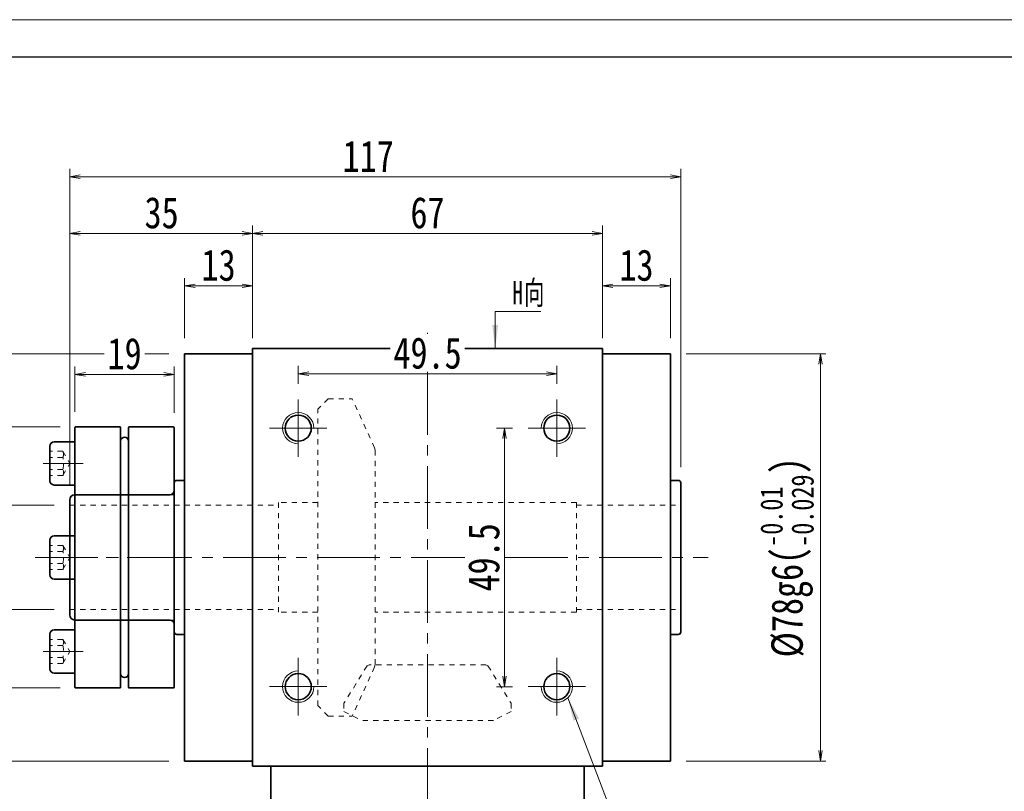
# Model space of a CAD drawing. Header units: millimetres. Extents: x -24 to 585, y -26 to 402.
# Tile 4 of 6: x 82 to 270, y 254 to 402. Entities that reach past the tile are written whole.
import ezdxf

# ---------------------------------------------------------------- set-up
doc = ezdxf.new("R2010")
doc.units = ezdxf.units.MM
doc.linetypes.add('点画线', pattern=[18, 12, -2, 2, -2])
doc.linetypes.add('虚线', pattern=[2, 1, -1])
for name, color, linetype, lineweight in [('中心线层', 1, '点画线', 18), ('图框_外框线', 7, 'Continuous', 18), ('尺寸线层', 3, 'Continuous', 18), ('粗实线层', 7, 'Continuous', 35), ('虚线层', 6, '虚线', 18), ('虚线层_1', 6, '虚线', 18)]:
    doc.layers.add(name, color=color, linetype=linetype, lineweight=lineweight)
doc.styles.add('宋体', font='SimSun.ttf', dxfattribs={"width": 0.8})
doc.styles.add('标准', font='txt', dxfattribs={"width": 0.667})
doc.dimstyles.new('A水平标注$0', dxfattribs={"dimtxt": 3.5, "dimasz": 2, "dimexe": 1.5, "dimexo": 3, "dimgap": 1.1, "dimtad": 1, "dimtoh": 1, "dimdec": 4, "dimdsep": 46, "dimtxsty": '宋体', "dimblk": 'OPEN', "dimcen": 3, "dimclrd": 3, "dimclre": 3, "dimclrt": 6, "dimadec": 0, "dimazin": 0, "dimtm": 1e-09, "dimtfac": 1, "dimtdec": 4, "dimtix": 1, "dimtmove": 0, "dimatfit": 3, "dimldrblk": 'OPEN', "dimfxl": 0, "dimlwd": 13, "dimlwe": 13, "dimarcsym": 0})
doc.dimstyles.new('D直径标注φ25', dxfattribs={"dimtxt": 3.5, "dimasz": 2, "dimexe": 1, "dimexo": 3, "dimtad": 1, "dimtoh": 1, "dimdec": 1, "dimdsep": 46, "dimtxsty": '宋体', "dimblk": 'OPEN', "dimcen": 3, "dimclrd": 3, "dimclre": 3, "dimclrt": 130, "dimadec": 0, "dimazin": 0, "dimtm": 1e-09, "dimtfac": 1, "dimtdec": 1, "dimtmove": 0, "dimatfit": 0, "dimldrblk": 'OPEN', "dimfxl": 0, "dimlwd": 13, "dimlwe": 13, "dimarcsym": 0})

# ---------------------------------------------------------------- blocks, each defined once
blk = doc.blocks.new('34fhh_1')
at = {"layer": '中心线层'}
blk.add_line((1.59, 0), (-6.07, 0), dxfattribs=at)
at = {"layer": '粗实线层'}
for p, q in [((0, 4.14), (-3.99, 4.14)), ((0, -4.14), (0, 4.14)), ((-4.82, 3.31), (-4.82, -3.31)), ((-3.99, -4.14), (0, -4.14))]:
    blk.add_line(p, q, dxfattribs=at)
for centre, start, end in [((-3.99, 3.31), 90, 180), ((-3.99, -3.31), 180, 270)]:
    blk.add_arc(centre, 0.828, start, end, dxfattribs=at)
at = {"layer": '虚线层'}
for p, q in [((-2.32, 2.31), (-4.82, 2.31)), ((-2.32, 2.31), (-0.99, 0)), ((-2.32, 1.15), (-4.82, 1.15)), ((-2.32, -2.31), (-0.99, 0)), ((-2.32, -1.15), (-4.82, -1.15)), ((-2.32, -2.31), (-4.82, -2.31))]:
    blk.add_line(p, q, dxfattribs=at)
for centre, radius, start, end in [((-3.47, 1.73), 1.29, 333.4349, 26.5651), ((-6.71, 0), 4.54, 345.2529, 14.7471), ((-3.47, -1.73), 1.29, 333.4349, 26.5651)]:
    blk.add_arc(centre, radius, start, end, dxfattribs=at)
blk = doc.blocks.new('zjt-090_2_1')
at = {"color": 7, "linetype": 'Continuous'}
for p, q in [((-19, -24.85), (-19, 24.85)), ((-10.41, 25), (-18.85, 25)), ((-10.26, 24.85), (-10.26, 0)), ((-8.74, 24.85), (-8.74, -24.85)), ((-0.15, 25), (-8.59, 25)), ((0, 24.85), (0, 0)), ((-10.26, 0), (-10.26, -24.85)), ((0, 0), (0, -24.85)), ((-18.85, -25), (-10.41, -25)), ((-8.59, -25), (-0.15, -25))]:
    blk.add_line(p, q, dxfattribs=at)
for centre, radius, start, end in [((-18.85, 24.85), 0.15, 90, 180), ((-10.41, 24.85), 0.15, 0, 90), ((-8.59, 24.85), 0.15, 90, 180), ((-0.15, 24.85), 0.15, 0, 90), ((-9.5, 22.25), 0.76, 0, 180), ((-9.5, -22.25), 0.76, 180, 0), ((-18.85, -24.85), 0.15, 180, 270), ((-10.41, -24.85), 0.15, 270, 0), ((-8.59, -24.85), 0.15, 180, 270), ((-0.15, -24.85), 0.15, 270, 0)]:
    blk.add_arc(centre, radius, start, end, dxfattribs=at)
at = {"layer": '中心线层'}
blk.add_line((3, 0), (-25.94, 0), dxfattribs=at)
at = {"layer": '粗实线层', "color": 6, "linetype": '虚线', "lineweight": 18}
for p, q in [((0, 12), (-19, 12)), ((0, -12), (-19, -12))]:
    blk.add_line(p, q, dxfattribs=at)
at = {"layer": '粗实线层'}
for p in [(-19, 18), (-19, 0)]:
    blk.add_blockref('34fhh_1', p, dxfattribs=at)
at = {"layer": '粗实线层', "xscale": -0.9999999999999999, "rotation": 180}
blk.add_blockref('34fhh_1', (-19, -18), dxfattribs=at)
blk = doc.blocks.new('_Open')
at = {"color": 0, "linetype": 'ByBlock', "lineweight": -2}
for p, q in [((-1, 0.167), (0, 0)), ((-1, -0.167), (0, 0)), ((0, 0), (-1, 0))]:
    blk.add_line(p, q, dxfattribs=at)
blk = doc.blocks.new('*D11')
at = {"layer": 'Defpoints', "color": 0, "transparency": 16777216}
for p in [(113.49, 337.62), (49.34, 259.62), (113.49, 259.62)]:
    blk.add_point(p, dxfattribs=at)
at = {"layer": '尺寸线层', "color": 3, "lineweight": 13, "transparency": 16777216}
for p, q in [((110.49, 337.62), (48.34, 337.62)), ((49.34, 335.62), (49.34, 261.62)), ((110.49, 259.62), (48.34, 259.62))]:
    blk.add_line(p, q, dxfattribs=at)
at = {"layer": '尺寸线层', "color": 3, "lineweight": 13, "transparency": 16777216, "xscale": 2, "yscale": 2, "zscale": 2}
for p, rotation in [((49.34, 337.62), 90), ((49.34, 259.62), 270)]:
    blk.add_blockref('_Open', p, dxfattribs=dict(at, rotation=rotation))
at = {"layer": '尺寸线层', "color": 130, "transparency": 16777216, "insert": (42.91, 298.71), "char_height": 6, "attachment_point": 5, "rotation": 90, "style": '宋体'}
blk.add_mtext('{\\A1;\\A1;%%C78g6({\\H0.707107x;\\S-0.01^ -0.029;})}', dxfattribs=at)
blk = doc.blocks.new('*D12')
at = {"layer": 'Defpoints', "color": 0, "transparency": 16777216}
for p in [(206.49, 337.62), (206.49, 259.62), (235.23, 259.62)]:
    blk.add_point(p, dxfattribs=at)
at = {"layer": '尺寸线层', "color": 3, "lineweight": 13, "transparency": 16777216}
for p, q in [((209.49, 337.62), (236.23, 337.62)), ((235.23, 335.62), (235.23, 261.62)), ((209.49, 259.62), (236.23, 259.62))]:
    blk.add_line(p, q, dxfattribs=at)
at = {"layer": '尺寸线层', "color": 3, "lineweight": 13, "transparency": 16777216, "xscale": 2, "yscale": 2, "zscale": 2}
for p, rotation in [((235.23, 337.62), 90), ((235.23, 259.62), 270)]:
    blk.add_blockref('_Open', p, dxfattribs=dict(at, rotation=rotation))
at = {"layer": '尺寸线层', "color": 130, "transparency": 16777216, "insert": (228.81, 298.62), "char_height": 6, "attachment_point": 5, "rotation": 90, "style": '宋体'}
blk.add_mtext('{\\A1;\\A1;%%C78g6({\\H0.707107x;\\S-0.01^ -0.029;})}', dxfattribs=at)
blk = doc.blocks.new('*D13')
at = {"layer": 'Defpoints', "color": 0, "transparency": 16777216}
for p in [(193.49, 360.66), (126.49, 338.62), (193.49, 338.62)]:
    blk.add_point(p, dxfattribs=at)
at = {"layer": '尺寸线层', "color": 3, "lineweight": 13, "transparency": 16777216}
for p, q in [((126.49, 341.62), (126.49, 362.16)), ((193.49, 341.62), (193.49, 362.16)), ((128.49, 360.66), (191.49, 360.66))]:
    blk.add_line(p, q, dxfattribs=at)
at = {"layer": '尺寸线层', "color": 3, "lineweight": 13, "transparency": 16777216, "xscale": 2, "yscale": 2, "zscale": 2, "rotation": 180}
blk.add_blockref('_Open', (126.49, 360.66), dxfattribs=at)
at = {"layer": '尺寸线层', "color": 3, "lineweight": 13, "transparency": 16777216, "xscale": 2, "yscale": 2, "zscale": 2}
blk.add_blockref('_Open', (193.49, 360.66), dxfattribs=at)
at = {"layer": '尺寸线层', "color": 6, "transparency": 16777216, "insert": (159.99, 364.59), "char_height": 6, "attachment_point": 5, "style": '宋体', "bg_fill": 3, "box_fill_scale": 1.1, "bg_fill_color": 257, "bg_fill_transparency": 0}
blk.add_mtext('67', dxfattribs=at)
blk = doc.blocks.new('*D14')
at = {"layer": 'Defpoints', "color": 0, "transparency": 16777216}
for p in [(206.49, 350.61), (193.49, 337.62), (206.49, 337.62)]:
    blk.add_point(p, dxfattribs=at)
at = {"layer": '尺寸线层', "color": 3, "lineweight": 13, "transparency": 16777216}
for p, q in [((193.49, 340.62), (193.49, 352.11)), ((195.49, 350.61), (204.49, 350.61)), ((206.49, 340.62), (206.49, 352.11))]:
    blk.add_line(p, q, dxfattribs=at)
at = {"layer": '尺寸线层', "color": 3, "lineweight": 13, "transparency": 16777216, "xscale": 2, "yscale": 2, "zscale": 2, "rotation": 180}
blk.add_blockref('_Open', (193.49, 350.61), dxfattribs=at)
at = {"layer": '尺寸线层', "color": 3, "lineweight": 13, "transparency": 16777216, "xscale": 2, "yscale": 2, "zscale": 2}
blk.add_blockref('_Open', (206.49, 350.61), dxfattribs=at)
at = {"layer": '尺寸线层', "color": 6, "transparency": 16777216, "insert": (199.99, 354.55), "char_height": 6, "attachment_point": 5, "style": '宋体', "bg_fill": 3, "box_fill_scale": 1.1, "bg_fill_color": 257, "bg_fill_transparency": 0}
blk.add_mtext('13', dxfattribs=at)
blk = doc.blocks.new('*D15')
at = {"layer": 'Defpoints', "color": 0, "transparency": 16777216}
for p in [(91.49, 360.66), (126.49, 338.62), (91.49, 309.5)]:
    blk.add_point(p, dxfattribs=at)
at = {"layer": '尺寸线层', "color": 3, "lineweight": 13, "transparency": 16777216}
for p, q in [((91.49, 312.5), (91.49, 362.16)), ((126.49, 341.62), (126.49, 362.16)), ((124.49, 360.66), (93.49, 360.66))]:
    blk.add_line(p, q, dxfattribs=at)
at = {"layer": '尺寸线层', "color": 3, "lineweight": 13, "transparency": 16777216, "xscale": 2, "yscale": 2, "zscale": 2, "rotation": 180}
blk.add_blockref('_Open', (91.49, 360.66), dxfattribs=at)
at = {"layer": '尺寸线层', "color": 3, "lineweight": 13, "transparency": 16777216, "xscale": 2, "yscale": 2, "zscale": 2}
blk.add_blockref('_Open', (126.49, 360.66), dxfattribs=at)
at = {"layer": '尺寸线层', "color": 6, "transparency": 16777216, "insert": (109.08, 364.59), "char_height": 6, "attachment_point": 5, "style": '宋体', "bg_fill": 3, "box_fill_scale": 1.1, "bg_fill_color": 257, "bg_fill_transparency": 0}
blk.add_mtext('35', dxfattribs=at)
blk = doc.blocks.new('*D16')
at = {"layer": 'Defpoints', "color": 0, "transparency": 16777216}
for p in [(113.49, 350.61), (113.49, 337.62), (126.49, 337.62)]:
    blk.add_point(p, dxfattribs=at)
at = {"layer": '尺寸线层', "color": 3, "lineweight": 13, "transparency": 16777216}
for p, q in [((113.49, 340.62), (113.49, 352.11)), ((124.49, 350.61), (115.49, 350.61)), ((126.49, 340.62), (126.49, 352.11))]:
    blk.add_line(p, q, dxfattribs=at)
at = {"layer": '尺寸线层', "color": 3, "lineweight": 13, "transparency": 16777216, "xscale": 2, "yscale": 2, "zscale": 2, "rotation": 180}
blk.add_blockref('_Open', (113.49, 350.61), dxfattribs=at)
at = {"layer": '尺寸线层', "color": 3, "lineweight": 13, "transparency": 16777216, "xscale": 2, "yscale": 2, "zscale": 2}
blk.add_blockref('_Open', (126.49, 350.61), dxfattribs=at)
at = {"layer": '尺寸线层', "color": 6, "transparency": 16777216, "insert": (119.99, 354.55), "char_height": 6, "attachment_point": 5, "style": '宋体', "bg_fill": 3, "box_fill_scale": 1.1, "bg_fill_color": 257, "bg_fill_transparency": 0}
blk.add_mtext('13', dxfattribs=at)
blk = doc.blocks.new('*D17')
at = {"layer": 'Defpoints', "color": 0, "transparency": 16777216}
for p in [(91.49, 371.51), (208.49, 312.87), (91.49, 309.5)]:
    blk.add_point(p, dxfattribs=at)
at = {"layer": '尺寸线层', "color": 3, "lineweight": 13, "transparency": 16777216}
for p, q in [((91.49, 312.5), (91.49, 373.01)), ((206.49, 371.51), (93.49, 371.51)), ((208.49, 315.87), (208.49, 373.01))]:
    blk.add_line(p, q, dxfattribs=at)
at = {"layer": '尺寸线层', "color": 3, "lineweight": 13, "transparency": 16777216, "xscale": 2, "yscale": 2, "zscale": 2, "rotation": 180}
blk.add_blockref('_Open', (91.49, 371.51), dxfattribs=at)
at = {"layer": '尺寸线层', "color": 3, "lineweight": 13, "transparency": 16777216, "xscale": 2, "yscale": 2, "zscale": 2}
blk.add_blockref('_Open', (208.49, 371.51), dxfattribs=at)
at = {"layer": '尺寸线层', "color": 6, "transparency": 16777216, "insert": (148.63, 375.43), "char_height": 6, "attachment_point": 5, "style": '宋体', "bg_fill": 3, "box_fill_scale": 1.1, "bg_fill_color": 257, "bg_fill_transparency": 0}
blk.add_mtext('117', dxfattribs=at)
blk = doc.blocks.new('*X9')
at = {"layer": '尺寸线层', "linetype": 'Continuous'}
blk.add_hatch(color=0, dxfattribs=at).paths.add_polyline_path([(-1.02, -7.05), (-1.58, -2.55), (-0.46, -2.55)], flags=0)
at = {"layer": '尺寸线层', "color": 0, "linetype": 'Continuous'}
blk.add_line((-1.02, -7.05), (-1.02, 0), dxfattribs=at)
at = {"layer": '尺寸线层', "color": 0}
for p, q in [((-1.02, 0), (0, 0)), ((0, 0), (7.75, 0)), ((0, 0), (0, 0))]:
    blk.add_line(p, q, dxfattribs=at)
at = {"layer": '尺寸线层', "color": 0, "insert": (2.25, 0.9), "char_height": 4.5, "width": 10.9936, "attachment_point": 7, "line_spacing_factor": 1.15057, "style": '标准'}
blk.add_mtext('\\T1.1;H向', dxfattribs=at)
blk = doc.blocks.new('*D18')
at = {"layer": 'Defpoints', "color": 0, "transparency": 16777216}
for p in [(184.74, 333.79), (135.24, 328.87), (184.74, 328.87)]:
    blk.add_point(p, dxfattribs=at)
at = {"layer": '尺寸线层', "color": 3, "lineweight": 13, "transparency": 16777216}
for p, q in [((135.24, 331.87), (135.24, 335.29)), ((137.24, 333.79), (182.74, 333.79)), ((184.74, 331.87), (184.74, 335.29))]:
    blk.add_line(p, q, dxfattribs=at)
at = {"layer": '尺寸线层', "color": 3, "lineweight": 13, "transparency": 16777216, "xscale": 2, "yscale": 2, "zscale": 2}
for p, rotation in [((135.24, 333.79), 179.9999999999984), ((184.74, 333.79), 359.9999999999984)]:
    blk.add_blockref('_Open', p, dxfattribs=dict(at, rotation=rotation))
at = {"layer": '尺寸线层', "color": 6, "transparency": 16777216, "insert": (159.99, 337.72), "char_height": 6, "attachment_point": 5, "style": '宋体', "bg_fill": 3, "box_fill_scale": 1.1, "bg_fill_color": 257, "bg_fill_transparency": 0}
blk.add_mtext('49.5', dxfattribs=at)
blk = doc.blocks.new('*D19')
at = {"layer": 'Defpoints', "color": 0, "transparency": 16777216}
for p in [(179.24, 323.37), (174.72, 273.87), (179.24, 273.87)]:
    blk.add_point(p, dxfattribs=at)
at = {"layer": '尺寸线层', "color": 3, "lineweight": 13, "transparency": 16777216}
for p, q in [((176.24, 323.37), (173.22, 323.37)), ((174.72, 321.37), (174.72, 275.87)), ((176.24, 273.87), (173.22, 273.87))]:
    blk.add_line(p, q, dxfattribs=at)
at = {"layer": '尺寸线层', "color": 3, "lineweight": 13, "transparency": 16777216, "xscale": 2, "yscale": 2, "zscale": 2}
for p, rotation in [((174.72, 323.37), 90), ((174.72, 273.87), 270)]:
    blk.add_blockref('_Open', p, dxfattribs=dict(at, rotation=rotation))
at = {"layer": '尺寸线层', "color": 6, "transparency": 16777216, "insert": (170.79, 298.62), "char_height": 6, "attachment_point": 5, "rotation": 90, "style": '宋体', "bg_fill": 3, "box_fill_scale": 1.1, "bg_fill_color": 257, "bg_fill_transparency": 0}
blk.add_mtext('49.5', dxfattribs=at)
blk = doc.blocks.new('*D22')
at = {"layer": 'Defpoints', "color": 0, "transparency": 16777216}
for p in [(91.49, 308.62), (75.68, 288.62), (91.49, 288.62)]:
    blk.add_point(p, dxfattribs=at)
at = {"layer": '尺寸线层', "color": 3, "lineweight": 13, "transparency": 16777216}
for p, q in [((88.49, 308.62), (74.68, 308.62)), ((75.68, 306.62), (75.68, 290.62)), ((88.49, 288.62), (74.68, 288.62))]:
    blk.add_line(p, q, dxfattribs=at)
at = {"layer": '尺寸线层', "color": 3, "lineweight": 13, "transparency": 16777216, "xscale": 2, "yscale": 2, "zscale": 2}
for p, rotation in [((75.68, 308.62), 90), ((75.68, 288.62), 270)]:
    blk.add_blockref('_Open', p, dxfattribs=dict(at, rotation=rotation))
at = {"layer": '尺寸线层', "color": 130, "transparency": 16777216, "insert": (69.45, 298.62), "char_height": 6, "attachment_point": 5, "rotation": 90, "style": '宋体'}
blk.add_mtext('{\\A1;\\A1;%%C20H7({\\H0.707107x;\\S+0.021^  0;})}', dxfattribs=at)
blk = doc.blocks.new('*D23')
at = {"layer": 'Defpoints', "color": 0, "transparency": 16777216}
for p in [(111.49, 333.67), (92.49, 323.47), (111.49, 323.32)]:
    blk.add_point(p, dxfattribs=at)
at = {"layer": '尺寸线层', "color": 3, "lineweight": 13, "transparency": 16777216}
for p, q in [((92.49, 326.47), (92.49, 335.17)), ((94.49, 333.67), (109.49, 333.67)), ((111.49, 326.32), (111.49, 335.17))]:
    blk.add_line(p, q, dxfattribs=at)
at = {"layer": '尺寸线层', "color": 3, "lineweight": 13, "transparency": 16777216, "xscale": 2, "yscale": 2, "zscale": 2, "rotation": 180}
blk.add_blockref('_Open', (92.49, 333.67), dxfattribs=at)
at = {"layer": '尺寸线层', "color": 3, "lineweight": 13, "transparency": 16777216, "xscale": 2, "yscale": 2, "zscale": 2}
blk.add_blockref('_Open', (111.49, 333.67), dxfattribs=at)
at = {"layer": '尺寸线层', "color": 6, "transparency": 16777216, "insert": (101.99, 337.61), "char_height": 6, "attachment_point": 5, "style": '宋体', "bg_fill": 3, "box_fill_scale": 1.1, "bg_fill_color": 257, "bg_fill_transparency": 0}
blk.add_mtext('19', dxfattribs=at)
blk = doc.blocks.new('*D24')
at = {"layer": 'Defpoints', "color": 0, "transparency": 16777216}
for p in [(92.64, 323.62), (63.81, 273.62), (92.64, 273.62)]:
    blk.add_point(p, dxfattribs=at)
at = {"layer": '尺寸线层', "color": 3, "lineweight": 13, "transparency": 16777216}
for p, q in [((89.64, 323.62), (62.81, 323.62)), ((63.81, 321.62), (63.81, 275.62)), ((89.64, 273.62), (62.81, 273.62))]:
    blk.add_line(p, q, dxfattribs=at)
at = {"layer": '尺寸线层', "color": 3, "lineweight": 13, "transparency": 16777216, "xscale": 2, "yscale": 2, "zscale": 2}
for p, rotation in [((63.81, 323.62), 90), ((63.81, 273.62), 270)]:
    blk.add_blockref('_Open', p, dxfattribs=dict(at, rotation=rotation))
at = {"layer": '尺寸线层', "color": 130, "transparency": 16777216, "insert": (59.68, 298.71), "char_height": 6, "attachment_point": 5, "rotation": 90, "style": '宋体'}
blk.add_mtext('φ50', dxfattribs=at)

msp = doc.modelspace()

# ---------------------------------------------------------------- hatches: boundary and pattern name
at = {"layer": '尺寸线层', "linetype": 'Continuous'}
msp.add_hatch(color=0, dxfattribs=at).paths.add_polyline_path([(186.86087, 271.75044), (188.98838, 267.74543), (187.93707, 267.34497)], flags=0)

# ---------------------------------------------------------------- linework, layer by layer
at = {"layer": '中心线层'}
for p, q in [((159.98955, 250.12176), (159.98955, 341.62176)), ((84.85495, 298.62176), (213.72003, 298.62176)), ((135.23955, 279.37176), (135.23955, 268.37176)), ((184.73955, 279.37176), (184.73955, 268.37176)), ((129.73955, 273.87176), (140.73955, 273.87176)), ((190.23955, 273.87176), (179.23955, 273.87176))]:
    msp.add_line(p, q, dxfattribs=at)
at = {"layer": '尺寸线层', "color": 0, "linetype": 'Continuous'}
msp.add_line((186.86087, 271.75044), (200.84995, 235.02591), dxfattribs=at)
at = {"layer": '粗实线层'}
for p, q in [((126.48955, 337.62176), (113.48955, 337.62176)), ((113.48955, 337.62176), (113.48955, 259.62176)), ((126.48955, 338.62176), (126.48955, 258.62176)), ((126.48955, 338.62176), (193.48955, 338.62176)), ((193.48955, 338.62176), (193.48955, 258.62176)), ((193.48955, 337.62176), (206.48955, 337.62176)), ((206.48955, 337.62176), (206.48955, 259.62176)), ((113.48955, 313.37176), (111.98955, 313.37176)), ((111.48955, 284.37176), (111.48955, 312.87176)), ((92.48955, 286.62176), (110.68955, 286.62176)), ((113.48955, 283.87176), (111.98955, 283.87176)), ((206.48955, 283.87176), (207.98955, 283.87176)), ((126.48955, 259.62176), (113.48955, 259.62176)), ((126.48955, 258.62176), (193.48955, 258.62176)), ((129.98955, 250.12176), (129.98955, 258.62176)), ((189.98955, 250.12176), (189.98955, 258.62176)), ((193.48955, 259.62176), (206.48955, 259.62176))]:
    msp.add_line(p, q, dxfattribs=at)
for centre in [(135.23955, 273.87176), (184.73955, 273.87176)]:
    msp.add_circle(centre, 2.5, dxfattribs=at)
for centre, radius, start, end in [((111.98955, 312.87176), 0.5, 89.9999999, 179.9999999), ((92.48955, 287.62176), 1, 180, 270), ((110.68955, 285.82176), 0.8, 360, 90), ((111.98955, 284.37176), 0.5, 180, 270), ((207.98955, 284.37176), 0.5, 269.9999999, 359.9999999)]:
    msp.add_arc(centre, radius, start, end, dxfattribs=at)
at = {"layer": '粗实线层', "lineweight": 18}
for centre, start, end in [((135.23955, 273.87176), 90, 360), ((184.73955, 273.87176), 180, 90)]:
    msp.add_arc(centre, 3, start, end, dxfattribs=at)
at = {"layer": '虚线层_1', "linetype": '虚线', "lineweight": 18}
for p, q in [((140.98955, 328.99676), (138.98955, 326.99676)), ((140.98955, 328.99676), (145.56955, 328.99676)), ((149.83614, 319.60549), (145.56955, 328.99676)), ((138.98955, 270.24676), (138.98955, 326.99676)), ((149.93955, 319.12788), (149.83614, 319.60549)), ((149.93955, 278.11564), (149.93955, 319.12788)), ((91.48955, 288.62176), (131.48955, 288.62176)), ((188.48955, 288.62176), (208.48955, 288.62176)), ((138.98955, 288.12176), (131.48955, 288.12176)), ((148.41575, 277.8591), (143.97955, 270.68104)), ((149.83614, 277.63803), (145.56955, 268.24676)), ((148.79718, 278.07176), (148.41575, 277.8591)), ((171.18191, 278.07176), (148.79718, 278.07176)), ((149.83614, 277.63803), (149.93955, 278.11564)), ((171.56335, 277.8591), (171.18191, 278.07176)), ((171.56335, 277.8591), (175.99955, 270.68104)), ((140.98955, 268.24676), (138.98955, 270.24676)), ((143.97955, 270.68104), (143.97955, 269.12469)), ((175.99955, 270.68104), (175.99955, 269.12469)), ((140.98955, 268.24676), (145.56955, 268.24676)), ((143.97955, 269.12469), (147.38943, 267.42176)), ((175.99955, 269.12469), (172.58967, 267.42176)), ((172.58967, 267.42176), (147.38943, 267.42176))]:
    msp.add_line(p, q, dxfattribs=at)

# ---------------------------------------------------------------- block references
at = {"layer": '粗实线层'}
msp.add_blockref('zjt-090_2_1', (111.48955, 298.62176), dxfattribs=at)

# ---------------------------------------------------------------- dimensions: what is measured, and where the dimension line sits
at = {"layer": '尺寸线层'}
for base, p1, p2, picture, middle in [((49.33859, 259.62176), (113.48955, 337.62176), (113.48955, 259.62176), '*D11', (49.33859, 298.71124)), ((235.23112, 259.62176), (206.48955, 337.62176), (206.48955, 259.62176), '*D12', (235.23112, 298.62176))]:
    dim = msp.add_linear_dim(base=base, p1=p1, p2=p2, angle=270, text='{\\A1;\\A1;%%C78g6({\\H0.707107x;\\S-0.01^ -0.029;})}', dimstyle='D直径标注φ25', override={"dimtxt": 6, "dimgap": 1, "dimpost": 'φ<>', "dimtp": -0.01, "dimtm": 0.029, "dimtdec": 3, "dimtfill": 0, "dimtzin": 8}, dxfattribs=at)
    dim.commit()
    dim.dimension.update_dxf_attribs({"geometry": picture, "text_midpoint": middle, "dimtype": 160})

# ---------------------------------------------------------------- next in the draw order: dimensions: what is measured, and where the dimension line sits
dim = msp.add_linear_dim(base=(193.48955, 360.65656), p1=(126.48955, 338.62176), p2=(193.48955, 338.62176), dimstyle='A水平标注$0', override={"dimtxt": 6, "dimgap": 1, "dimblk": 'Open', "dimtfill": 1, "dimtfillclr": 256}, dxfattribs=at)
dim.commit()
dim.dimension.update_dxf_attribs({"geometry": '*D13', "text_midpoint": (159.98955, 360.65656), "dimtype": 160})

# ---------------------------------------------------------------- next in the draw order: dimensions: what is measured, and where the dimension line sits
for base, p1, p2, picture, middle in [((91.48955, 360.65656), (126.48955, 338.62176), (91.48955, 309.49773), '*D15', (109.07921, 360.65656)), ((206.48955, 350.61388), (193.48955, 337.62176), (206.48955, 337.62176), '*D14', (199.98955, 350.61388))]:
    dim = msp.add_linear_dim(base=base, p1=p1, p2=p2, dimstyle='A水平标注$0', override={"dimtxt": 6, "dimgap": 1, "dimblk": 'Open', "dimtfill": 1, "dimtfillclr": 256}, dxfattribs=at)
    dim.commit()
    dim.dimension.update_dxf_attribs({"geometry": picture, "text_midpoint": middle, "dimtype": 160})

# ---------------------------------------------------------------- next in the draw order: dimensions: what is measured, and where the dimension line sits
dim = msp.add_linear_dim(base=(113.48955, 350.61388), p1=(126.48955, 337.62176), p2=(113.48955, 337.62176), dimstyle='A水平标注$0', override={"dimtxt": 6, "dimgap": 1, "dimblk": 'Open', "dimtfill": 1, "dimtfillclr": 256}, dxfattribs=at)
dim.commit()
dim.dimension.update_dxf_attribs({"geometry": '*D16', "text_midpoint": (119.98955, 350.61388), "dimtype": 160})

# ---------------------------------------------------------------- next in the draw order: dimensions: what is measured, and where the dimension line sits
dim = msp.add_linear_dim(base=(91.48955, 371.50924), p1=(208.48955, 312.87176), p2=(91.48955, 309.49773), dimstyle='A水平标注$0', override={"dimtxt": 6, "dimgap": 1, "dimblk": 'Open', "dimtfill": 1, "dimtfillclr": 256}, dxfattribs=at)
dim.commit()
dim.dimension.update_dxf_attribs({"geometry": '*D17', "text_midpoint": (148.6328, 371.50924), "dimtype": 160})

# ---------------------------------------------------------------- next in the draw order: linework, layer by layer
at = {"layer": '中心线层'}
for p, q in [((135.23955, 317.87176), (135.23955, 328.87176)), ((184.73955, 317.87176), (184.73955, 328.87176)), ((129.73955, 323.37176), (140.73955, 323.37176)), ((190.23955, 323.37176), (179.23955, 323.37176))]:
    msp.add_line(p, q, dxfattribs=at)
at = {"layer": '粗实线层'}
for p, q in [((206.48955, 313.37176), (207.98955, 313.37176)), ((208.48955, 284.37176), (208.48955, 312.87176)), ((91.48955, 309.62176), (91.48955, 287.62176)), ((110.68955, 310.62176), (92.48955, 310.62176))]:
    msp.add_line(p, q, dxfattribs=at)
for centre in [(135.23955, 323.37176), (184.73955, 323.37176)]:
    msp.add_circle(centre, 2.5, dxfattribs=at)
at = {"layer": '粗实线层', "lineweight": 18}
for centre, start, end in [((135.23955, 323.37176), 0, 270), ((184.73955, 323.37176), 270, 180)]:
    msp.add_arc(centre, 3, start, end, dxfattribs=at)
at = {"layer": '粗实线层'}
for centre, radius, start, end in [((207.98955, 312.87176), 0.5, 0, 90), ((110.68955, 311.42176), 0.8, 270.0000017, 359.9999997), ((92.48955, 309.62176), 1, 90.0000006, 179.9999994)]:
    msp.add_arc(centre, radius, start, end, dxfattribs=at)
at = {"layer": '虚线层_1', "linetype": '虚线', "lineweight": 18}
for p, q in [((91.48955, 308.62176), (131.48955, 308.62176)), ((131.48955, 288.12176), (131.48955, 309.12176)), ((138.98955, 309.12176), (131.48955, 309.12176)), ((188.48955, 288.12176), (188.48955, 309.12176)), ((188.48955, 308.62176), (208.48955, 308.62176))]:
    msp.add_line(p, q, dxfattribs=at)

# ---------------------------------------------------------------- next in the draw order: block references
at = {"layer": '尺寸线层'}
msp.add_blockref('*X9', (173.95993, 345.6732), dxfattribs=at)

# ---------------------------------------------------------------- next in the draw order: dimensions: what is measured, and where the dimension line sits
dim = msp.add_linear_dim(base=(111.48955, 333.67422), p1=(92.48955, 323.47176), p2=(111.48955, 323.32178), dimstyle='A水平标注$0', override={"dimtxt": 6, "dimgap": 1, "dimblk": 'Open', "dimtfill": 1, "dimtfillclr": 256}, dxfattribs=at)
dim.commit()
dim.dimension.update_dxf_attribs({"geometry": '*D23', "text_midpoint": (101.98955, 333.67422), "dimtype": 160})
dim = msp.add_linear_dim(base=(75.68261, 288.62176), p1=(91.48955, 308.62176), p2=(91.48955, 288.62176), angle=270, text='{\\A1;\\A1;%%C20H7({\\H0.707107x;\\S+0.021^  0;})}', dimstyle='D直径标注φ25', override={"dimtxt": 6, "dimgap": 1, "dimpost": 'φ<>', "dimtp": 0.021, "dimtm": 0, "dimtdec": 3, "dimtfill": 0, "dimtzin": 8}, dxfattribs=at)
dim.commit()
dim.dimension.update_dxf_attribs({"geometry": '*D22', "text_midpoint": (75.68261, 298.62176), "dimtype": 160})

# ---------------------------------------------------------------- next in the draw order: dimensions: what is measured, and where the dimension line sits
dim = msp.add_linear_dim(base=(184.73955, 333.7891), p1=(135.23955, 328.87176), p2=(184.73955, 328.87176), dimstyle='A水平标注$0', override={"dimtxt": 6, "dimgap": 1, "dimblk": 'Open', "dimtfill": 1, "dimtfillclr": 256}, dxfattribs=at)
dim.commit()
dim.dimension.update_dxf_attribs({"geometry": '*D18', "text_midpoint": (159.98955, 333.7891), "dimtype": 160})
for base, p1, p2, dimstyle, override, picture, middle in [((63.81474, 273.62176), (92.63955, 323.62176), (92.63955, 273.62176), 'D直径标注φ25', {"dimtxt": 6, "dimgap": 1, "dimpost": 'φ<>', "dimtfill": 0}, '*D24', (63.81474, 298.71124)), ((174.72195, 273.87176), (179.23955, 323.37176), (179.23955, 273.87176), 'A水平标注$0', {"dimtxt": 6, "dimgap": 1, "dimblk": 'Open', "dimtfill": 1, "dimtfillclr": 256}, '*D19', (174.72195, 298.62176))]:
    dim = msp.add_linear_dim(base=base, p1=p1, p2=p2, angle=270, dimstyle=dimstyle, override=override, dxfattribs=at)
    dim.commit()
    dim.dimension.update_dxf_attribs({"geometry": picture, "text_midpoint": middle, "dimtype": 160})

# ---------------------------------------------------------------- next in the draw order: linework, layer by layer
at = {"layer": '图框_外框线', "color": 3}
msp.add_lwpolyline([(-21.67024, -25.8322), (582.7498, -25.8322), (582.7498, 401.57911), (-21.67024, 401.57911)], close=True, dxfattribs=at)
at = {"layer": '图框_外框线', "color": 3, "lineweight": 25}
msp.add_lwpolyline([(14.30714, -18.63672), (575.55432, -18.63672), (575.55432, 394.38363), (14.30714, 394.38363)], close=True, dxfattribs=at)
at = {"layer": '虚线层_1', "linetype": '虚线', "lineweight": 18}
for p, q in [((188.48955, 309.12176), (149.93955, 309.12176)), ((188.48955, 288.12176), (149.93955, 288.12176))]:
    msp.add_line(p, q, dxfattribs=at)

doc.saveas('drawing.dxf')
